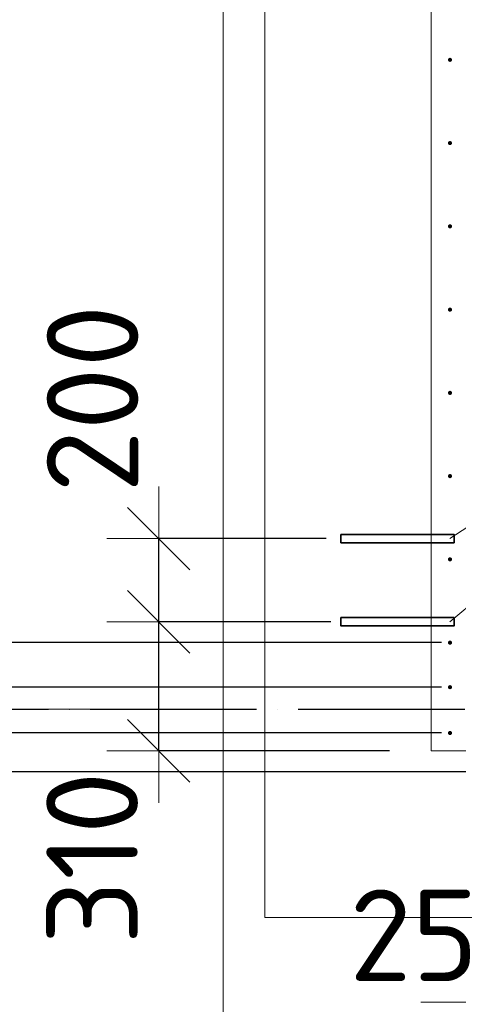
# Model space of a CAD drawing. Header units: millimetres. Extents: x -3725 to 93325, y -74170 to 82591.
# Tile 34 of 140: x 58761 to 59815, y 19331 to 21696. Entities that reach past the tile are written whole.
import ezdxf

# ---------------------------------------------------------------- set-up
doc = ezdxf.new("R2010")
doc.units = ezdxf.units.MM
doc.header["$PDMODE"] = 65
for name, pattern in [('______11', [500, 400, -50, 0, -50]), ('______3', [500, 400, -100]), ('______5', [1100, 800, -100, 100, -100])]:
    doc.linetypes.add(name, pattern=pattern)
for name, color, linetype, lineweight in [('Standard', 7, 'Continuous', 25), ('Арм.стержн. Выпуски', 180, 'Continuous', 35), ('Балка_ общее', 7, '______3', 13), ('Размерная линия_ общее', 7, 'Continuous', 13), ('Стена_ общее', 7, 'Continuous', 35), ('Фундамент (1)', 7, 'Continuous', 35)]:
    doc.layers.add(name, color=color, linetype=linetype, lineweight=lineweight)
doc.layers.add('Осевая линия_ общее', color=7, linetype='______5', lineweight=13, true_color=0xa0a0a0)
doc.styles.add('ISOCPEUR', font='ISOCPEUR')
doc.dimstyles.new('DIMSTYLE_3', dxfattribs={"dimtxt": 220, "dimasz": 250, "dimexe": 0, "dimexo": 0, "dimgap": 110, "dimtad": 2, "dimdec": 0, "dimrnd": 5, "dimzin": 12, "dimdsep": 46, "dimtxsty": 'ISOCPEUR', "dimblk1": 'ALL_ML_STRICH', "dimblk2": 'ALL_ML_STRICH', "dimsah": 1, "dimcen": 0, "dimclrd": 7, "dimclre": 256, "dimclrt": 7, "dimadec": 0, "dimazin": 0, "dimtfac": 1, "dimtdec": 0, "dimtix": 1, "dimtmove": 2, "dimatfit": 3, "dimfxl": 0, "dimtzin": 0, "dimlwd": 0, "dimlwe": -3, "dimarcsym": 0})
doc.dimstyles.new('DIMSTYLE_5', dxfattribs={"dimtxt": 220, "dimasz": 250, "dimexe": 0, "dimexo": 0, "dimgap": 110, "dimtad": 2, "dimdec": 0, "dimrnd": 5, "dimzin": 12, "dimdsep": 46, "dimtxsty": 'ISOCPEUR', "dimblk1": 'ALL_ML_STRICH', "dimblk2": 'ALL_ML_STRICH', "dimsah": 1, "dimcen": 0, "dimclrd": 7, "dimclre": 256, "dimclrt": 7, "dimadec": 0, "dimazin": 0, "dimtfac": 1, "dimtdec": 0, "dimtix": 1, "dimtmove": 2, "dimatfit": 3, "dimfxl": 0, "dimtvp": 1.2, "dimtzin": 0, "dimlwd": 0, "dimlwe": -3, "dimarcsym": 0})
doc.dimstyles.new('DIMSTYLE_7', dxfattribs={"dimtxt": 250, "dimasz": 250, "dimexe": 0, "dimexo": 0, "dimgap": 125, "dimtad": 2, "dimdec": 0, "dimrnd": 5, "dimzin": 12, "dimdsep": 46, "dimtxsty": 'ISOCPEUR', "dimblk1": 'ALL_ML_STRICH', "dimblk2": 'ALL_ML_STRICH', "dimsah": 1, "dimcen": 0, "dimclrd": 7, "dimclre": 256, "dimclrt": 7, "dimadec": 0, "dimazin": 0, "dimtfac": 1, "dimtdec": 0, "dimtix": 1, "dimtmove": 2, "dimatfit": 3, "dimfxl": 0, "dimtzin": 0, "dimlwd": 0, "dimlwe": -3, "dimarcsym": 0})

# ---------------------------------------------------------------- blocks, each defined once
blk = doc.blocks.new('ALL_ML_STRICH')
at = {"color": 0, "linetype": 'ByBlock', "lineweight": -2}
for p, q in [((0, -0.5), (0, 0.5)), ((-0.3, -0.3), (0.3, 0.3)), ((-1, 0), (0.5, 0))]:
    blk.add_line(p, q, dxfattribs=at)
blk = doc.blocks.new('*D315')
at = {"layer": 'DEFPOINTS', "color": 7, "linetype": 'Continuous', "lineweight": 13, "transparency": 33554687}
for p in [(59950, 20140), (59975, 19985), (59950, 19336.5)]:
    blk.add_point(p, dxfattribs=at)
at = {"layer": 'Размерная линия_ общее', "color": 253, "linetype": 'Continuous', "lineweight": -2, "true_color": 0xa0a0a0, "transparency": 33554687}
for p, q in [((59950, 20040), (59950, 19336.5)), ((59975, 19885), (59975, 19336.5))]:
    blk.add_line(p, q, dxfattribs=at)
at = {"layer": 'Размерная линия_ общее', "color": 7, "linetype": 'Continuous', "lineweight": -2, "transparency": 33554687}
blk.add_line((59950, 19336.5), (59975, 19336.5), dxfattribs=at)
at = {"layer": 'Размерная линия_ общее', "color": 7, "linetype": 'Continuous', "lineweight": 13, "transparency": 33554687, "xscale": 250, "yscale": 250, "zscale": 250}
blk.add_blockref('ALL_ML_STRICH', (59975, 19336.5), dxfattribs=at)
at = {"layer": 'Размерная линия_ общее', "color": 7, "linetype": 'Continuous', "lineweight": 13, "transparency": 33554687, "xscale": 250, "yscale": 250, "zscale": 250, "rotation": 180}
blk.add_blockref('ALL_ML_STRICH', (59950, 19336.5), dxfattribs=at)
at = {"layer": 'Размерная линия_ общее', "color": 7, "linetype": 'Continuous', "lineweight": 13, "transparency": 33554687, "insert": (59708.1, 19497), "char_height": 220, "width": 440, "attachment_point": 5, "style": 'ISOCPEUR'}
blk.add_mtext('\\A1;{25}', dxfattribs=at)
blk = doc.blocks.new('*D318')
at = {"layer": 'DEFPOINTS', "color": 7, "linetype": 'Continuous', "lineweight": 13, "transparency": 33554687}
for p in [(59608.5, 20250), (59095.2, 19940), (59750, 19940)]:
    blk.add_point(p, dxfattribs=at)
at = {"layer": 'Размерная линия_ общее', "color": 253, "linetype": 'Continuous', "lineweight": -2, "true_color": 0xa0a0a0, "transparency": 33554687}
for p, q in [((59508.5, 20250), (59095.2, 20250)), ((59650, 19940), (59095.2, 19940))]:
    blk.add_line(p, q, dxfattribs=at)
at = {"layer": 'Размерная линия_ общее', "color": 7, "linetype": 'Continuous', "lineweight": -2, "transparency": 33554687}
blk.add_line((59095.2, 19940), (59095.2, 20250), dxfattribs=at)
at = {"layer": 'Размерная линия_ общее', "color": 7, "linetype": 'Continuous', "lineweight": 13, "transparency": 33554687, "xscale": 250, "yscale": 250, "zscale": 250}
for p, rotation in [((59095.2, 20250), 90), ((59095.2, 19940), 270)]:
    blk.add_blockref('ALL_ML_STRICH', p, dxfattribs=dict(at, rotation=rotation))
at = {"layer": 'Размерная линия_ общее', "color": 7, "linetype": 'Continuous', "lineweight": 13, "transparency": 33554687, "insert": (58935.1, 19682.7), "char_height": 220, "width": 660, "attachment_point": 5, "rotation": 90, "style": 'ISOCPEUR'}
blk.add_mtext('\\A1;{310}', dxfattribs=at)
blk = doc.blocks.new('*D319')
at = {"layer": 'DEFPOINTS', "color": 7, "linetype": 'Continuous', "lineweight": 13, "transparency": 33554687}
for p in [(59597.5, 20450), (59095.2, 20250), (59608.5, 20250)]:
    blk.add_point(p, dxfattribs=at)
at = {"layer": 'Размерная линия_ общее', "color": 253, "linetype": 'Continuous', "lineweight": -2, "true_color": 0xa0a0a0, "transparency": 33554687}
for p, q in [((59497.5, 20450), (59095.2, 20450)), ((59508.5, 20250), (59095.2, 20250))]:
    blk.add_line(p, q, dxfattribs=at)
at = {"layer": 'Размерная линия_ общее', "color": 7, "linetype": 'Continuous', "lineweight": -2, "transparency": 33554687}
blk.add_line((59095.2, 20250), (59095.2, 20450), dxfattribs=at)
at = {"layer": 'Размерная линия_ общее', "color": 7, "linetype": 'Continuous', "lineweight": 13, "transparency": 33554687, "xscale": 250, "yscale": 250, "zscale": 250}
for p, rotation in [((59095.2, 20450), 90), ((59095.2, 20250), 270)]:
    blk.add_blockref('ALL_ML_STRICH', p, dxfattribs=dict(at, rotation=rotation))
at = {"layer": 'Размерная линия_ общее', "color": 7, "linetype": 'Continuous', "lineweight": 13, "transparency": 33554687, "insert": (58936.1, 20785.9), "char_height": 220, "width": 660, "attachment_point": 5, "rotation": 90, "style": 'ISOCPEUR'}
blk.add_mtext('\\A1;{200}', dxfattribs=at)
blk = doc.blocks.new('*D321')
at = {"layer": 'DEFPOINTS', "color": 7, "linetype": 'Continuous', "lineweight": 13, "transparency": 33554687}
for p in [(59002.5, 20040), (56760, 16740), (57126.9, 16740)]:
    blk.add_point(p, dxfattribs=at)
at = {"layer": 'Балка_ общее', "color": 251, "linetype": 'Continuous', "lineweight": -2, "true_color": 0x656565, "transparency": 33554687}
for p, q in [((58992.5, 20040), (57126.9, 20040)), ((56770, 16740), (57126.9, 16740))]:
    blk.add_line(p, q, dxfattribs=at)
at = {"layer": 'Балка_ общее', "color": 7, "linetype": 'Continuous', "lineweight": -2, "transparency": 33554687}
blk.add_line((57126.9, 16740), (57126.9, 20040), dxfattribs=at)
at = {"layer": 'Балка_ общее', "color": 7, "linetype": 'Continuous', "lineweight": 13, "transparency": 33554687, "xscale": 250, "yscale": 250, "zscale": 250}
for p, rotation in [((57126.9, 20040), 90), ((57126.9, 16740), 270)]:
    blk.add_blockref('ALL_ML_STRICH', p, dxfattribs=dict(at, rotation=rotation))
at = {"layer": 'Балка_ общее', "color": 7, "linetype": 'Continuous', "lineweight": 13, "transparency": 33554687, "insert": (56951.9, 18402.5), "char_height": 250, "width": 1000, "attachment_point": 5, "rotation": 90, "style": 'ISOCPEUR'}
blk.add_mtext('\\A1;{3300}', dxfattribs=at)
blk = doc.blocks.new('*D322')
at = {"layer": 'DEFPOINTS', "color": 7, "linetype": 'Continuous', "lineweight": 13, "transparency": 33554687}
for p in [(59425.8, 23340), (57126.9, 20040), (59002.5, 20040)]:
    blk.add_point(p, dxfattribs=at)
at = {"layer": 'Балка_ общее', "color": 251, "linetype": 'Continuous', "lineweight": -2, "true_color": 0x656565, "transparency": 33554687}
for p, q in [((59415.8, 23340), (57126.9, 23340)), ((58992.5, 20040), (57126.9, 20040))]:
    blk.add_line(p, q, dxfattribs=at)
at = {"layer": 'Балка_ общее', "color": 7, "linetype": 'Continuous', "lineweight": -2, "transparency": 33554687}
blk.add_line((57126.9, 20040), (57126.9, 23340), dxfattribs=at)
at = {"layer": 'Балка_ общее', "color": 7, "linetype": 'Continuous', "lineweight": 13, "transparency": 33554687, "xscale": 250, "yscale": 250, "zscale": 250}
for p, rotation in [((57126.9, 23340), 90), ((57126.9, 20040), 270)]:
    blk.add_blockref('ALL_ML_STRICH', p, dxfattribs=dict(at, rotation=rotation))
at = {"layer": 'Балка_ общее', "color": 7, "linetype": 'Continuous', "lineweight": 13, "transparency": 33554687, "insert": (56951.9, 21702.5), "char_height": 250, "width": 1000, "attachment_point": 5, "rotation": 90, "style": 'ISOCPEUR'}
blk.add_mtext('\\A1;{3300}', dxfattribs=at)
blk = doc.blocks.new('*D334')
at = {"layer": 'DEFPOINTS', "color": 7, "linetype": 'Continuous', "lineweight": 13, "transparency": 33554687}
for p in [(61045, 19890), (58219.7, 16890), (61045, 16890)]:
    blk.add_point(p, dxfattribs=at)
at = {"layer": 'Размерная линия_ общее', "color": 253, "linetype": 'Continuous', "lineweight": -2, "true_color": 0xa0a0a0, "transparency": 33554687}
for p, q in [((61025, 19890), (58219.7, 19890)), ((61025, 16890), (58219.7, 16890))]:
    blk.add_line(p, q, dxfattribs=at)
at = {"layer": 'Размерная линия_ общее', "color": 7, "linetype": 'Continuous', "lineweight": -2, "transparency": 33554687}
blk.add_line((58219.7, 16890), (58219.7, 19890), dxfattribs=at)
at = {"layer": 'Размерная линия_ общее', "color": 7, "linetype": 'Continuous', "lineweight": 13, "transparency": 33554687, "xscale": 250, "yscale": 250, "zscale": 250}
for p, rotation in [((58219.7, 19890), 90), ((58219.7, 16890), 270)]:
    blk.add_blockref('ALL_ML_STRICH', p, dxfattribs=dict(at, rotation=rotation))
at = {"layer": 'Размерная линия_ общее', "color": 7, "linetype": 'Continuous', "lineweight": 13, "transparency": 33554687, "insert": (57949.7, 17576), "char_height": 220, "width": 11, "attachment_point": 1, "rotation": 90, "line_spacing_factor": 0.60241, "style": 'ISOCPEUR'}
blk.add_mtext('15х200=3000', dxfattribs=at)
blk = doc.blocks.new('*D335')
at = {"layer": 'DEFPOINTS', "color": 7, "linetype": 'Continuous', "lineweight": 13, "transparency": 33554687}
for p in [(59795, 19983), (58219.7, 19890), (61045, 19890)]:
    blk.add_point(p, dxfattribs=at)
at = {"layer": 'Размерная линия_ общее', "color": 253, "linetype": 'Continuous', "lineweight": -2, "true_color": 0xa0a0a0, "transparency": 33554687}
for p, q in [((59775, 19983), (58219.7, 19983)), ((61025, 19890), (58219.7, 19890))]:
    blk.add_line(p, q, dxfattribs=at)
at = {"layer": 'Размерная линия_ общее', "color": 7, "linetype": 'Continuous', "lineweight": -2, "transparency": 33554687}
blk.add_line((58219.7, 19890), (58219.7, 19983), dxfattribs=at)
at = {"layer": 'Размерная линия_ общее', "color": 7, "linetype": 'Continuous', "lineweight": 13, "transparency": 33554687, "xscale": 250, "yscale": 250, "zscale": 250}
for p, rotation in [((58219.7, 19890), 270), ((58219.7, 19983), 90)]:
    blk.add_blockref('ALL_ML_STRICH', p, dxfattribs=dict(at, rotation=rotation))
at = {"layer": 'Размерная линия_ общее', "color": 7, "linetype": 'Continuous', "lineweight": 13, "transparency": 33554687, "insert": (57850.7, 19749.5), "char_height": 220, "width": 440, "attachment_point": 5, "rotation": 90, "style": 'ISOCPEUR'}
blk.add_mtext('\\A1;{95}', dxfattribs=at)
blk = doc.blocks.new('*D336')
at = {"layer": 'DEFPOINTS', "color": 7, "linetype": 'Continuous', "lineweight": 13, "transparency": 33554687}
for p in [(59795, 20093), (58219.7, 19983), (59795, 19983)]:
    blk.add_point(p, dxfattribs=at)
at = {"layer": 'Размерная линия_ общее', "color": 253, "linetype": 'Continuous', "lineweight": -2, "true_color": 0xa0a0a0, "transparency": 33554687}
for p, q in [((59775, 20093), (58219.7, 20093)), ((59775, 19983), (58219.7, 19983))]:
    blk.add_line(p, q, dxfattribs=at)
at = {"layer": 'Размерная линия_ общее', "color": 7, "linetype": 'Continuous', "lineweight": -2, "transparency": 33554687}
blk.add_line((58219.7, 19983), (58219.7, 20093), dxfattribs=at)
at = {"layer": 'Размерная линия_ общее', "color": 7, "linetype": 'Continuous', "lineweight": 13, "transparency": 33554687, "xscale": 250, "yscale": 250, "zscale": 250}
for p, rotation in [((58219.7, 19983), 270), ((58219.7, 20093), 90)]:
    blk.add_blockref('ALL_ML_STRICH', p, dxfattribs=dict(at, rotation=rotation))
at = {"layer": 'Размерная линия_ общее', "color": 7, "linetype": 'Continuous', "lineweight": 13, "transparency": 33554687, "insert": (57624.3, 20425.6), "char_height": 220, "width": 660, "attachment_point": 5, "rotation": 90, "style": 'ISOCPEUR'}
blk.add_mtext('\\A1;{110}', dxfattribs=at)
blk = doc.blocks.new('*D337')
at = {"layer": 'DEFPOINTS', "color": 7, "linetype": 'Continuous', "lineweight": 13, "transparency": 33554687}
for p in [(59795, 20200), (58219.7, 20093), (59795, 20093)]:
    blk.add_point(p, dxfattribs=at)
at = {"layer": 'Размерная линия_ общее', "color": 253, "linetype": 'Continuous', "lineweight": -2, "true_color": 0xa0a0a0, "transparency": 33554687}
for p, q in [((59775, 20200), (58219.7, 20200)), ((59775, 20093), (58219.7, 20093))]:
    blk.add_line(p, q, dxfattribs=at)
at = {"layer": 'Размерная линия_ общее', "color": 7, "linetype": 'Continuous', "lineweight": -2, "transparency": 33554687}
blk.add_line((58219.7, 20093), (58219.7, 20200), dxfattribs=at)
at = {"layer": 'Размерная линия_ общее', "color": 7, "linetype": 'Continuous', "lineweight": 13, "transparency": 33554687, "xscale": 250, "yscale": 250, "zscale": 250}
for p, rotation in [((58219.7, 20093), 270), ((58219.7, 20200), 90)]:
    blk.add_blockref('ALL_ML_STRICH', p, dxfattribs=dict(at, rotation=rotation))
at = {"layer": 'Размерная линия_ общее', "color": 7, "linetype": 'Continuous', "lineweight": 13, "transparency": 33554687, "insert": (57980.8, 20455.3), "char_height": 220, "width": 660, "attachment_point": 5, "rotation": 90, "style": 'ISOCPEUR'}
blk.add_mtext('\\A1;{105}', dxfattribs=at)
blk = doc.blocks.new('*D338')
at = {"layer": 'DEFPOINTS', "color": 7, "linetype": 'Continuous', "lineweight": 13, "transparency": 33554687}
for p in [(59795, 23800), (58219.7, 20200), (59795, 20200)]:
    blk.add_point(p, dxfattribs=at)
at = {"layer": 'Размерная линия_ общее', "color": 253, "linetype": 'Continuous', "lineweight": -2, "true_color": 0xa0a0a0, "transparency": 33554687}
for p, q in [((59775, 23800), (58219.7, 23800)), ((59775, 20200), (58219.7, 20200))]:
    blk.add_line(p, q, dxfattribs=at)
at = {"layer": 'Размерная линия_ общее', "color": 7, "linetype": 'Continuous', "lineweight": -2, "transparency": 33554687}
blk.add_line((58219.7, 20200), (58219.7, 23800), dxfattribs=at)
at = {"layer": 'Размерная линия_ общее', "color": 7, "linetype": 'Continuous', "lineweight": 13, "transparency": 33554687, "xscale": 250, "yscale": 250, "zscale": 250}
for p, rotation in [((58219.7, 23800), 90), ((58219.7, 20200), 270)]:
    blk.add_blockref('ALL_ML_STRICH', p, dxfattribs=dict(at, rotation=rotation))
at = {"layer": 'Размерная линия_ общее', "color": 7, "linetype": 'Continuous', "lineweight": 13, "transparency": 33554687, "insert": (57949.7, 21186), "char_height": 220, "width": 11, "attachment_point": 1, "rotation": 90, "line_spacing_factor": 0.60241, "style": 'ISOCPEUR'}
blk.add_mtext('18х200=3600', dxfattribs=at)
blk = doc.blocks.new('СЛОЖНЫЙ_ОБЪЕКТ_6')
at = {"layer": 'Осевая линия_ общее', "color": 253, "linetype": '______11', "lineweight": -3, "true_color": 0xa0a0a0, "transparency": 33554687}
blk.add_line((56930, 20040), (74900, 20040), dxfattribs=at)
at = {"layer": 'Балка_ общее', "color": 7, "linetype": 'Continuous', "lineweight": 13, "transparency": 33554687}
for base, p1, p2, picture, middle in [((57126.9, 23340), (58992.5, 20040), (59415.8, 23340), '*D322', (56951.9, 21702.5)), ((57126.9, 20040), (56770, 16740), (58992.5, 20040), '*D321', (56951.9, 18402.5))]:
    dim = blk.add_linear_dim(base=base, p1=p1, p2=p2, angle=90, dimstyle='DIMSTYLE_7', override={"dimpost": '<>', "dimclrd": 7, "dimclre": 251, "dimclrt": 7, "dimlwd": 0, "dimlwe": 65533}, dxfattribs=at)
    dim.commit()
    dim.dimension.update_dxf_attribs({"geometry": picture, "text_midpoint": middle, "dimtype": 160})

msp = doc.modelspace()

# ---------------------------------------------------------------- hatches: boundary and pattern name
at = {"layer": 'Арм.стержн. Выпуски', "linetype": 'Continuous', "lineweight": 35, "transparency": 33554687}
for points in [[(59800, 21600), (59799.6, 21601.9), (59798.5, 21603.5), (59796.9, 21604.6), (59795, 21605), (59793.1, 21604.6), (59791.5, 21603.5), (59790.4, 21601.9), (59790, 21600), (59790.4, 21598.1), (59791.5, 21596.5), (59793.1, 21595.4), (59795, 21595), (59796.9, 21595.4), (59798.5, 21596.5), (59799.6, 21598.1)], [(59800, 21400), (59799.6, 21401.9), (59798.5, 21403.5), (59796.9, 21404.6), (59795, 21405), (59793.1, 21404.6), (59791.5, 21403.5), (59790.4, 21401.9), (59790, 21400), (59790.4, 21398.1), (59791.5, 21396.5), (59793.1, 21395.4), (59795, 21395), (59796.9, 21395.4), (59798.5, 21396.5), (59799.6, 21398.1)], [(59800, 21200), (59799.6, 21201.9), (59798.5, 21203.5), (59796.9, 21204.6), (59795, 21205), (59793.1, 21204.6), (59791.5, 21203.5), (59790.4, 21201.9), (59790, 21200), (59790.4, 21198.1), (59791.5, 21196.5), (59793.1, 21195.4), (59795, 21195), (59796.9, 21195.4), (59798.5, 21196.5), (59799.6, 21198.1)], [(59800, 21000), (59799.6, 21001.9), (59798.5, 21003.5), (59796.9, 21004.6), (59795, 21005), (59793.1, 21004.6), (59791.5, 21003.5), (59790.4, 21001.9), (59790, 21000), (59790.4, 20998.1), (59791.5, 20996.5), (59793.1, 20995.4), (59795, 20995), (59796.9, 20995.4), (59798.5, 20996.5), (59799.6, 20998.1)], [(59800, 20800), (59799.6, 20801.9), (59798.5, 20803.5), (59796.9, 20804.6), (59795, 20805), (59793.1, 20804.6), (59791.5, 20803.5), (59790.4, 20801.9), (59790, 20800), (59790.4, 20798.1), (59791.5, 20796.5), (59793.1, 20795.4), (59795, 20795), (59796.9, 20795.4), (59798.5, 20796.5), (59799.6, 20798.1)], [(59800, 20600), (59799.6, 20601.9), (59798.5, 20603.5), (59796.9, 20604.6), (59795, 20605), (59793.1, 20604.6), (59791.5, 20603.5), (59790.4, 20601.9), (59790, 20600), (59790.4, 20598.1), (59791.5, 20596.5), (59793.1, 20595.4), (59795, 20595), (59796.9, 20595.4), (59798.5, 20596.5), (59799.6, 20598.1)], [(59800, 20400), (59799.6, 20401.9), (59798.5, 20403.5), (59796.9, 20404.6), (59795, 20405), (59793.1, 20404.6), (59791.5, 20403.5), (59790.4, 20401.9), (59790, 20400), (59790.4, 20398.1), (59791.5, 20396.5), (59793.1, 20395.4), (59795, 20395), (59796.9, 20395.4), (59798.5, 20396.5), (59799.6, 20398.1)], [(59800, 20200), (59799.6, 20201.9), (59798.5, 20203.5), (59796.9, 20204.6), (59795, 20205), (59793.1, 20204.6), (59791.5, 20203.5), (59790.4, 20201.9), (59790, 20200), (59790.4, 20198.1), (59791.5, 20196.5), (59793.1, 20195.4), (59795, 20195), (59796.9, 20195.4), (59798.5, 20196.5), (59799.6, 20198.1)], [(59800, 20093), (59799.6, 20094.9), (59798.5, 20096.5), (59796.9, 20097.6), (59795, 20098), (59793.1, 20097.6), (59791.5, 20096.5), (59790.4, 20094.9), (59790, 20093), (59790.4, 20091.1), (59791.5, 20089.5), (59793.1, 20088.4), (59795, 20088), (59796.9, 20088.4), (59798.5, 20089.5), (59799.6, 20091.1)], [(59800, 19983), (59799.6, 19984.9), (59798.5, 19986.5), (59796.9, 19987.6), (59795, 19988), (59793.1, 19987.6), (59791.5, 19986.5), (59790.4, 19984.9), (59790, 19983), (59790.4, 19981.1), (59791.5, 19979.5), (59793.1, 19978.4), (59795, 19978), (59796.9, 19978.4), (59798.5, 19979.5), (59799.6, 19981.1)]]:
    msp.add_hatch(color=4, dxfattribs=at).paths.add_polyline_path(points)

# ---------------------------------------------------------------- linework, layer by layer
at = {"layer": 'Standard', "color": 7, "linetype": 'Continuous', "lineweight": 18, "transparency": 33554687}
msp.add_lwpolyline([(59250, 16540), (78500, 16540), (78500, 38380), (59250, 38380), (59250, 16540)], dxfattribs=at)
at = {"layer": 'Арм.стержн. Выпуски', "color": 7, "linetype": 'Continuous', "lineweight": 13, "transparency": 33554687}
for q in [(59795, 20450), (59795, 20250)]:
    msp.add_line((60874.5, 21156.6), q, dxfattribs=at)
at = {"layer": 'Арм.стержн. Выпуски', "color": 33, "linetype": 'Continuous', "lineweight": 35, "true_color": 0xf0a546, "transparency": 33554687}
for points in [[(59533, 20460), (59805, 20460), (59805, 20440), (59533, 20440), (59533, 20460)], [(59533, 20260), (59805, 20260), (59805, 20240), (59533, 20240), (59533, 20260)]]:
    msp.add_lwpolyline(points, dxfattribs=at)
at = {"layer": 'Стена_ общее', "color": 7, "linetype": 'Continuous', "lineweight": 18, "transparency": 33554687}
for p, q in [((59750, 20140), (59750, 24060)), ((59750, 20140), (59750, 24060)), ((59750, 19940), (59750, 20140)), ((59750, 19940), (59750, 20140)), ((61000, 19940), (59750, 19940)), ((61000, 19940), (59750, 19940))]:
    msp.add_line(p, q, dxfattribs=at)
at = {"layer": 'Фундамент (1)', "color": 7, "lineweight": 18, "transparency": 33554687}
for p, q in [((59350, 19540), (59350, 24460)), ((60600, 19540), (59350, 19540))]:
    msp.add_line(p, q, dxfattribs=at)
at = {"layer": 'Фундамент (1)', "color": 7, "linetype": 'Continuous', "lineweight": 18, "transparency": 33554687}
for p, q in [((59350, 19540), (59350, 24460)), ((60600, 19540), (59350, 19540))]:
    msp.add_line(p, q, dxfattribs=at)

# ---------------------------------------------------------------- block references
at = {"layer": 'Балка_ общее', "color": 7, "linetype": 'Continuous', "lineweight": 13, "transparency": 33554687}
msp.add_blockref('СЛОЖНЫЙ_ОБЪЕКТ_6', (0, 0), dxfattribs=at)

# ---------------------------------------------------------------- dimensions: what is measured, and where the dimension line sits
at = {"layer": 'Размерная линия_ общее', "color": 7, "linetype": 'Continuous', "lineweight": 13, "transparency": 33554687}
for base, p1, p2, text, picture, middle in [((58219.7, 23800), (59775, 20200), (59775, 23800), '18х200=3600', '*D338', (58109.7, 22000)), ((58219.7, 19890), (61025, 16890), (61025, 19890), '15х200=3000', '*D334', (58109.7, 18390))]:
    dim = msp.add_linear_dim(base=base, p1=p1, p2=p2, angle=90, text=text, dimstyle='DIMSTYLE_3', override={"dimpost": '<>', "dimclrd": 7, "dimclre": 253, "dimclrt": 7, "dimlwd": 0, "dimlwe": 65533}, dxfattribs=at)
    dim.commit()
    dim.dimension.update_dxf_attribs({"geometry": picture, "text_midpoint": middle, "dimtype": 160})
for base, p1, p2, picture, middle in [((59095.2, 20450), (59508.5, 20250), (59497.5, 20450), '*D319', (58936.1, 20785.9)), ((58219.7, 20200), (59775, 20093), (59775, 20200), '*D337', (57980.8, 20455.3)), ((58219.7, 20093), (59775, 19983), (59775, 20093), '*D336', (57624.3, 20425.6)), ((59095.2, 20250), (59650, 19940), (59508.5, 20250), '*D318', (58935.1, 19682.7)), ((58219.7, 19983), (61025, 19890), (59775, 19983), '*D335', (57850.7, 19749.5))]:
    dim = msp.add_linear_dim(base=base, p1=p1, p2=p2, angle=90, dimstyle='DIMSTYLE_5', override={"dimpost": '<>', "dimclrd": 7, "dimclre": 253, "dimclrt": 7, "dimlwd": 0, "dimlwe": 65533}, dxfattribs=at)
    dim.commit()
    dim.dimension.update_dxf_attribs({"geometry": picture, "text_midpoint": middle, "dimtype": 160})
dim = msp.add_linear_dim(base=(59975, 19336.5), p1=(59950, 20040), p2=(59975, 19885), dimstyle='DIMSTYLE_5', override={"dimpost": '<>', "dimclrd": 7, "dimclre": 253, "dimclrt": 7, "dimlwd": 0, "dimlwe": 65533}, dxfattribs=at)
dim.commit()
dim.dimension.update_dxf_attribs({"geometry": '*D315', "text_midpoint": (59708.1, 19497), "dimtype": 160})

doc.saveas('drawing.dxf')
